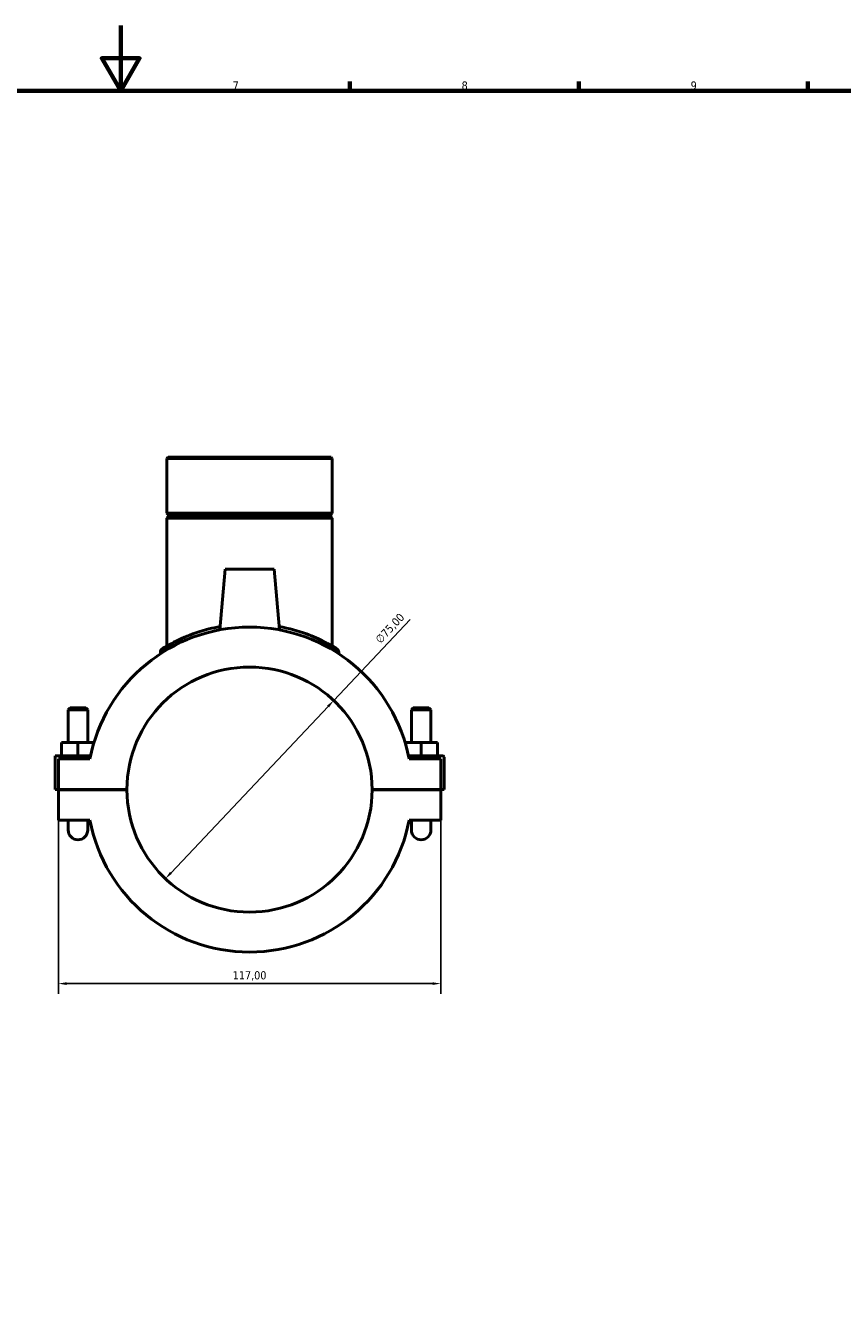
# Model space of a CAD drawing. Header units: millimetres. Extents: x 0 to 1040, y -188 to 1281.
# Tile 5 of 8: x 391 to 641, y 203 to 594. Entities that reach past the tile are written whole.
import ezdxf

# ---------------------------------------------------------------- set-up
doc = ezdxf.new("R2010")
doc.units = ezdxf.units.MM
for name, color, linetype, lineweight in [('Border (ISO)', 7, 'Continuous', 70), ('Dimension (ISO)', 7, 'Continuous', 25), ('Visible (ISO)', 7, 'Continuous', 50), ('Visible Narrow (ISO)', 7, 'Continuous', 35)]:
    doc.layers.add(name, color=color, linetype=linetype, lineweight=lineweight)
doc.styles.add('Note Text (ISO)', font='tahoma.ttf')
doc.dimstyles.new('Default (ISO)', dxfattribs={"dimtxt": 2.5, "dimasz": 2.5, "dimexe": 3.175, "dimexo": 0, "dimgap": 0.762, "dimtad": 1, "dimrnd": 1e-08, "dimzin": 0, "dimtxsty": 'Note Text (ISO)', "dimcen": 0.09, "dimdle": 10, "dimclrd": 256, "dimclre": 256, "dimclrt": 232, "dimazin": 0, "dimtfac": 1.40208, "dimtmove": 0, "dimatfit": 3, "dimfxl": 1, "dimtolj": 1, "dimtzin": 0, "dimlwd": -1, "dimlwe": -1, "dimarcsym": 0})

# ---------------------------------------------------------------- blocks, each defined once
blk = doc.blocks.new('Borders Default Border')
at = {"layer": 'Border (ISO)'}
for p, q in [((490.58, 574), (490.58, 576.9)), ((560.67, 574), (560.67, 576.9)), ((630.75, 574), (630.75, 576.9))]:
    blk.add_line(p, q, dxfattribs=at)
at = {"layer": 'Border (ISO)', "flags": 128}
for points in [[(420.5, 594), (420.5, 574), (414.73, 584), (426.27, 584), (420.5, 574)], [(20, 20), (20, 574), (821, 574), (821, 20), (20, 20)]]:
    blk.add_lwpolyline(points, dxfattribs=at)
at = {"layer": 'Border (ISO)', "color": 232, "true_color": 0xca0064, "char_height": 2.5, "attachment_point": 7, "style": 'Note Text (ISO)'}
for s, insert in [('7', (454.77, 574.4)), ('8', (524.81, 574.34)), ('9', (594.88, 574.35))]:
    blk.add_mtext(s, dxfattribs=dict(at, insert=insert))
blk = doc.blocks.new('*D6')
at = {"layer": 'Defpoints', "color": 0, "transparency": 16777216}
for p in [(485.67, 387.43), (434.18, 332.9)]:
    blk.add_point(p, dxfattribs=at)
at = {"layer": 'Dimension (ISO)', "transparency": 16777216}
for p, q in [((485.67, 387.43), (509.09, 412.22)), ((435.9, 334.72), (483.96, 385.61))]:
    blk.add_line(p, q, dxfattribs=at)
for points in [[(483.65, 385.9), (484.26, 385.33), (485.67, 387.43)], [(435.59, 335), (436.2, 334.43), (434.18, 332.9)]]:
    blk.add_solid(points, dxfattribs=at)
at = {"layer": 'Dimension (ISO)', "color": 232, "true_color": 0xca0064, "transparency": 16777216, "insert": (498.13, 406.41), "char_height": 2.5, "attachment_point": 1, "rotation": 46.6398, "style": 'Note Text (ISO)'}
blk.add_mtext('\\A1;∅75,00', dxfattribs=at)
blk = doc.blocks.new('*D14')
at = {"layer": 'Defpoints', "color": 0, "transparency": 16777216}
for p in [(401.43, 355.45), (518.43, 355.45), (401.43, 300.79)]:
    blk.add_point(p, dxfattribs=at)
at = {"layer": 'Dimension (ISO)', "transparency": 16777216}
for p, q in [((401.43, 355.45), (401.43, 297.61)), ((518.43, 355.45), (518.43, 297.61)), ((515.93, 300.79), (403.93, 300.79))]:
    blk.add_line(p, q, dxfattribs=at)
for points in [[(403.93, 301.2), (403.93, 300.37), (401.43, 300.79)], [(515.93, 301.2), (515.93, 300.37), (518.43, 300.79)]]:
    blk.add_solid(points, dxfattribs=at)
at = {"layer": 'Dimension (ISO)', "color": 232, "true_color": 0xca0064, "transparency": 16777216, "insert": (459.93, 303.13), "char_height": 2.5, "attachment_point": 5, "style": 'Note Text (ISO)'}
blk.add_mtext('\\A1;117,00', dxfattribs=at)

msp = doc.modelspace()

# ---------------------------------------------------------------- linework, layer by layer
at = {"layer": 'Visible (ISO)'}
for p, q in [((434.998, 461.915), (434.608, 461.525)), ((485.246, 461.525), (434.608, 461.525)), ((434.608, 461.525), (434.608, 444.748)), ((434.998, 461.915), (484.857, 461.915)), ((484.857, 461.915), (485.246, 461.525)), ((485.246, 461.525), (485.246, 444.748)), ((434.608, 444.748), (485.246, 444.748)), ((435.108, 444.248), (434.608, 444.748)), ((435.108, 443.748), (434.608, 443.248)), ((485.246, 443.248), (434.608, 443.248)), ((434.608, 443.248), (434.608, 404.09)), ((435.108, 444.248), (484.746, 444.248)), ((435.108, 444.248), (435.108, 443.748)), ((484.746, 443.748), (435.108, 443.748)), ((484.746, 444.248), (485.246, 444.748)), ((484.746, 444.248), (484.746, 443.748)), ((484.746, 443.748), (485.246, 443.248)), ((485.246, 443.248), (485.246, 404.09)), ((452.427, 427.665), (450.798, 409.045)), ((467.427, 427.665), (452.427, 427.665)), ((467.427, 427.665), (469.056, 409.045)), ((432.661, 402.263), (432.661, 401.748)), ((487.194, 402.263), (487.194, 401.748)), ((405.027, 385.215), (404.427, 384.615)), ((404.427, 384.615), (410.427, 384.615)), ((404.427, 374.54), (404.427, 384.615)), ((409.827, 385.215), (405.027, 385.215)), ((409.827, 385.215), (410.427, 384.615)), ((410.427, 374.54), (410.427, 384.615)), ((510.027, 385.215), (509.427, 384.615)), ((515.427, 384.615), (509.427, 384.615)), ((509.427, 384.615), (509.427, 374.54)), ((510.027, 385.215), (514.827, 385.215)), ((514.827, 385.215), (515.427, 384.615)), ((515.427, 384.615), (515.427, 374.54)), ((402.427, 370.54), (402.427, 374.54)), ((407.427, 374.54), (402.427, 374.54)), ((412.325, 374.54), (407.427, 374.54)), ((407.427, 370.54), (407.427, 374.54)), ((507.529, 374.54), (512.427, 374.54)), ((512.427, 370.54), (512.427, 374.54)), ((512.427, 374.54), (517.427, 374.54)), ((517.427, 370.54), (517.427, 374.54)), ((400.427, 370.54), (411.297, 370.54)), ((400.427, 360.215), (400.427, 370.54)), ((411.094, 369.54), (401.427, 369.54)), ((401.427, 369.54), (401.427, 360.215)), ((518.927, 370.54), (508.558, 370.54)), ((518.427, 369.54), (508.761, 369.54)), ((518.427, 360.215), (518.427, 369.54)), ((519.427, 360.215), (519.427, 370.04)), ((401.427, 360.215), (400.427, 360.215)), ((401.427, 360.215), (422.427, 360.215)), ((401.427, 360.115), (401.427, 350.79)), ((422.427, 360.115), (401.427, 360.115)), ((404.427, 360.115), (404.427, 360.215)), ((410.427, 360.115), (410.427, 360.215)), ((497.427, 360.215), (518.427, 360.215)), ((518.427, 360.115), (497.427, 360.115)), ((509.427, 360.215), (509.427, 360.115)), ((515.427, 360.215), (515.427, 360.115)), ((518.427, 360.215), (519.427, 360.215)), ((518.427, 350.79), (518.427, 360.115)), ((401.427, 350.79), (411.094, 350.79)), ((404.427, 350.79), (404.427, 347.79)), ((410.427, 347.79), (410.427, 350.79)), ((508.761, 350.79), (518.427, 350.79)), ((509.427, 350.79), (509.427, 347.79)), ((515.427, 347.79), (515.427, 350.79))]:
    msp.add_line(p, q, dxfattribs=at)
for centre, radius, start, end in [((459.927, 360.165), 49.725, 10.86741, 169.13259), ((433.829, 402.263), 1.169, 121.79586, 180), ((486.025, 402.263), 1.169, 0, 58.20414), ((459.927, 360.165), 37.5, 0.07639, 179.92361), ((518.927, 370.04), 0.5, 0, 90), ((459.927, 360.165), 37.5, 180.07639, 359.92361), ((459.927, 360.165), 49.725, 190.86741, 349.13259), ((407.427, 347.79), 3, 180, 0), ((512.427, 347.79), 3, 180, 0)]:
    msp.add_arc(centre, radius, start, end, dxfattribs=at)
for points, knots in [([(450.889, 410.05), (449.727, 409.841), (448.6, 409.596), (444.667, 408.603), (442.128, 407.693), (437.554, 405.74), (435.658, 404.699), (433.778, 403.609), (433.347, 403.339), (433.223, 403.262), (433.214, 403.256), (433.214, 403.257)], [13.5353477, 13.5353477, 13.5353477, 13.5353477, 13.9043608, 13.9043608, 14.8777075, 14.8777075, 16.0088419, 16.0088419, 16.714601, 16.714601, 16.8319409, 16.8319409, 16.8319409, 16.8319409]), ([(486.641, 403.256), (486.641, 403.256), (486.361, 403.433), (485.169, 404.141), (484.138, 404.736), (481.319, 406.161), (479.469, 407.004), (474.881, 408.679), (472.045, 409.49), (468.966, 410.051)], [8.4159667, 8.4159667, 8.4159667, 8.4159667, 9.0702144, 9.0702144, 9.8629019, 9.8629019, 10.7321805, 10.7321805, 11.7125481, 11.7125481, 11.7125481, 11.7125481])]:
    msp.add_open_spline(points, degree=3, knots=knots, dxfattribs=at)
at = {"layer": 'Visible Narrow (ISO)'}
msp.add_arc((486.025, 402.263), 1.169, 2.91021, 55.29393, dxfattribs=at)
for points, knots in [([(432.695, 402.284), (432.816, 402.355), (433.252, 402.616), (435.156, 403.673), (437.091, 404.689), (440.835, 406.22), (442.211, 406.727), (443.708, 407.2)], [-16.699791, -16.699791, -16.699791, -16.699791, -16.0088419, -16.0088419, -14.8777075, -14.8777075, -14.3210931, -14.3210931, -14.3210931, -14.3210931]), ([(476.146, 407.2), (476.67, 407.035), (477.179, 406.865), (479.873, 405.924), (481.762, 405.1), (484.639, 403.709), (485.691, 403.128), (486.797, 402.499), (487.068, 402.339), (487.159, 402.284)], [-10.9268127, -10.9268127, -10.9268127, -10.9268127, -10.7321805, -10.7321805, -9.8629019, -9.8629019, -9.0702144, -9.0702144, -8.5481165, -8.5481165, -8.5481165, -8.5481165])]:
    msp.add_open_spline(points, degree=3, knots=knots, dxfattribs=at)

# ---------------------------------------------------------------- block references
msp.add_blockref('Borders Default Border', (0, 0))

# ---------------------------------------------------------------- dimensions: what is measured, and where the dimension line sits
at = {"layer": 'Dimension (ISO)'}
dim = msp.add_diameter_dim_2p(p1=(434.18, 332.9), p2=(485.674, 387.429), dimstyle='Default (ISO)', override={"dimdec": 2, "dimlfac": 1, "dimtp": 0, "dimtm": 0, "dimtdec": 2, "dimatfit": 2}, dxfattribs=at)
dim.commit()
dim.dimension.update_dxf_attribs({"geometry": '*D6', "text_midpoint": (504.791, 407.673), "dimtype": 163})
dim = msp.add_linear_dim(base=(401.427, 300.787), p1=(518.427, 355.452), p2=(401.427, 355.452), dimstyle='Default (ISO)', dxfattribs=at)
dim.commit()
dim.dimension.update_dxf_attribs({"geometry": '*D14', "text_midpoint": (459.927, 303.134)})

doc.saveas('drawing.dxf')
